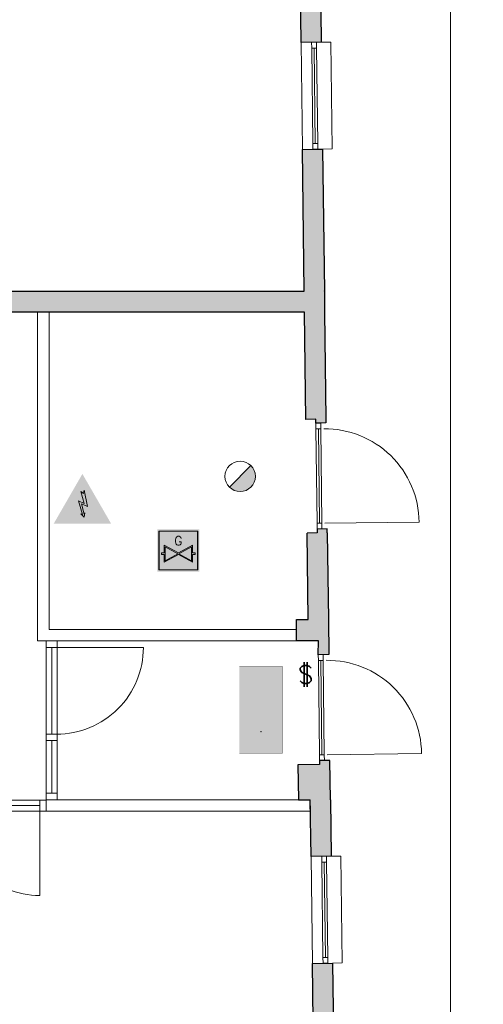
# Model space of a CAD drawing. Header units: millimetres. Extents: x -13022 to 1371524, y -38729 to 632593.
# Tile 91 of 256: x 732099 to 736918, y -20684 to -10458. Entities that reach past the tile are written whole.
import ezdxf
from ezdxf.enums import TextEntityAlignment as Align

# ---------------------------------------------------------------- set-up
doc = ezdxf.new("R2010")
doc.units = ezdxf.units.MM
doc.header["$LTSCALE"] = 35
doc.set_wipeout_variables(frame=1)
doc.linetypes.add('DASHED', pattern=[200, 100, -100])
for name, color, linetype, lineweight in [('A OPMER', 10, 'Continuous', 50), ('Al65----_beveiliging-inst', 92, 'Continuous', 9), ('brandveiligheid voorzieningen', 10, 'Continuous', 9)]:
    doc.layers.add(name, color=color, linetype=linetype, lineweight=lineweight)
for name, color, linetype in [('LAYER102', 1, 'Continuous'), ('LAYER111', 7, 'Continuous'), ('LAYER22', 7, 'Continuous'), ('LAYER28', 7, 'Continuous'), ('LAYER30', 7, 'Continuous'), ('LAYER31', 7, 'Continuous')]:
    doc.layers.add(name, color=color, linetype=linetype)
doc.styles.add('Algemeen', font='simplex.shx', dxfattribs={"height": 2.5})
doc.styles.add('SafetySign', font='simplex.shx')
doc.styles.get("Standard").update_dxf_attribs({"font": 'simplex.shx'})
doc.dimstyles.new('~R----C~', dxfattribs={"dimtxt": 162, "dimasz": 180, "dimexe": 0.18, "dimexo": 0.0625, "dimgap": 16.2, "dimtad": 1, "dimdec": 0, "dimzin": 0, "dimdsep": 46, "dimtxsty": 'Standard', "dimcen": 0.09, "dimse1": 1, "dimse2": 1, "dimclrd": 7, "dimadec": 0, "dimazin": 0, "dimtfac": 1, "dimtdec": 4, "dimtmove": 0, "dimatfit": 3, "dimfxl": 1, "dimtolj": 1, "dimtzin": 0, "dimlwd": 13, "dimarcsym": 0})

# ---------------------------------------------------------------- blocks, each defined once
blk = doc.blocks.new('*D191')
at = {"layer": 'Defpoints', "color": 0, "linetype": 'Continuous', "transparency": 16777216}
for p in [(735550, 316), (735181, -6182), (735550, -36430)]:
    blk.add_point(p, dxfattribs=at)
at = {"layer": 'LAYER102', "color": 7, "linetype": 'Continuous', "lineweight": 13, "transparency": 16777216}
for p, q in [((735001, 316), (734821, 316)), ((735181, 316), (735550, 316)), ((735730, 316), (736351, 316))]:
    blk.add_line(p, q, dxfattribs=at)
at = {"layer": 'LAYER102', "color": 7, "linetype": 'Continuous', "transparency": 16777216}
for points in [[(735001, 346), (735001, 286), (735181, 316)], [(735730, 346), (735730, 286), (735550, 316)]]:
    blk.add_solid(points, dxfattribs=at)
at = {"layer": 'LAYER102', "color": 0, "linetype": 'Continuous', "lineweight": 0, "transparency": 16777216, "insert": (736131, 413), "char_height": 162, "attachment_point": 5}
blk.add_mtext('\\A1;369', dxfattribs=at)
blk = doc.blocks.new('*D192')
at = {"layer": 'Defpoints', "color": 0, "linetype": 'Continuous', "transparency": 16777216}
for p in [(735181, -6182), (736579, -6182), (735550, -36430)]:
    blk.add_point(p, dxfattribs=at)
at = {"layer": 'LAYER102', "color": 7, "linetype": 'Continuous', "lineweight": 13, "transparency": 16777216}
blk.add_line((736579, -36250), (736579, -6362), dxfattribs=at)
at = {"layer": 'LAYER102', "color": 7, "linetype": 'Continuous', "transparency": 16777216}
for points in [[(736549, -6362), (736609, -6362), (736579, -6182)], [(736549, -36250), (736609, -36250), (736579, -36430)]]:
    blk.add_solid(points, dxfattribs=at)
at = {"layer": 'LAYER102', "color": 0, "linetype": 'Continuous', "lineweight": 0, "transparency": 16777216, "insert": (736482, -21306), "char_height": 162, "attachment_point": 5, "rotation": 90}
blk.add_mtext('\\A1;30247', dxfattribs=at)
blk = doc.blocks.new('Panieksluiting')
at = {"layer": 'brandveiligheid voorzieningen', "lineweight": 0, "style": 'Algemeen'}
blk.add_text('$', height=3.09, dxfattribs=at).set_placement((158.43, -91.61))
blk = doc.blocks.new('Afsluiter gas')
at = {"layer": 'brandveiligheid voorzieningen', "true_color": 0x000000}
blk.add_hatch(color=18, dxfattribs=at).paths.add_polyline_path([(21.81, 2.93), (21.81, 1.62), (19.37, 2.95), (16.93, 1.62), (16.93, 2.93), (16.44, 2.93), (16.44, 3.27), (16.93, 3.27), (16.93, 4.55), (19.37, 3.22), (21.81, 4.55), (21.81, 3.27), (22.3, 3.27), (22.3, 2.93)])
at = {"layer": 'brandveiligheid voorzieningen'}
h = blk.add_hatch(color=50, dxfattribs=at)
h.paths.add_polyline_path([(21.66, 1.87), (21.66, 4.3), (19.43, 3.09)])
h.paths.add_polyline_path([(17.08, 1.87), (17.08, 4.3), (19.31, 3.09)])
at = {"layer": 'Al65----_beveiliging-inst', "color": 7}
for p, q in [((16.01, 7.02), (22.74, 7.02)), ((16.01, 0.29), (16.01, 7.02)), ((22.74, 7.02), (22.74, 0.29)), ((22.74, 0.29), (16.01, 0.29))]:
    blk.add_line(p, q, dxfattribs=at)
at = {"layer": 'Al65----_beveiliging-inst', "color": 18, "true_color": 0x000000}
for p, q in [((16.03, 7), (22.71, 7)), ((16.03, 0.32), (16.03, 7)), ((22.71, 0.32), (16.03, 0.32))]:
    blk.add_line(p, q, dxfattribs=at)
at = {"layer": 'brandveiligheid voorzieningen', "color": 18, "true_color": 0x000000}
blk.add_line((22.71, 7), (22.71, 0.32), dxfattribs=at)
at = {"layer": 'brandveiligheid voorzieningen', "color": 255}
for p, q in [((16.93, 3.27), (16.93, 4.55)), ((16.93, 4.55), (19.37, 3.22)), ((17.08, 1.87), (17.08, 4.3)), ((17.08, 4.3), (19.31, 3.09)), ((19.37, 3.22), (21.81, 4.55)), ((21.66, 4.3), (19.43, 3.09)), ((21.66, 1.87), (21.66, 4.3)), ((21.81, 4.55), (21.81, 3.27)), ((16.44, 2.93), (16.44, 3.27)), ((16.44, 3.27), (16.93, 3.27)), ((16.93, 2.93), (16.44, 2.93)), ((19.37, 2.95), (16.93, 1.62)), ((16.93, 1.62), (16.93, 2.93)), ((19.31, 3.09), (17.08, 1.87)), ((21.81, 1.62), (19.37, 2.95)), ((19.43, 3.09), (21.66, 1.87)), ((21.81, 3.27), (22.3, 3.27)), ((21.81, 2.93), (21.81, 1.62)), ((22.3, 2.93), (21.81, 2.93)), ((22.3, 3.27), (22.3, 2.93))]:
    blk.add_line(p, q, dxfattribs=at)
at = {"layer": 'brandveiligheid voorzieningen', "color": 7, "true_color": 0xffffff}
blk.add_solid([(15.71, 0), (23.03, 0), (15.71, 7.32), (23.03, 7.32)], dxfattribs=at)
at = {"layer": 'brandveiligheid voorzieningen', "color": 18, "linetype": 'Continuous', "true_color": 0x000000, "style": 'SafetySign'}
blk.add_text('G', height=1.56, dxfattribs=at).set_placement((19.37, 5.33), align=Align.MIDDLE)
blk = doc.blocks.new('Vluchtrichting rechtdoor of naar beneden')
at = {"layer": 'Al65----_beveiliging-inst', "linetype": 'Continuous', "true_color": 0xffffff}
h = blk.add_hatch(color=7, dxfattribs=at)
edge = h.paths.add_edge_path()
edge.add_arc((-2.1449, 5.962), 0.7575, 92.128042, 178.185477)
edge.add_arc((-2.1628, 5.9872), 0.7392, 180.090101, 191.562583)
edge.add_line((-2.887, 5.839), (-4.652, 5.839))
edge.add_line((-4.652, 5.839), (-5.698, 4.787))
edge.add_line((-5.698, 4.787), (-5.285, 4.372))
edge.add_line((-5.285, 4.372), (-4.41, 5.253))
edge.add_line((-4.41, 5.253), (-3.544, 5.253))
edge.add_line((-3.544, 5.253), (-5.527, 3.346))
edge.add_line((-5.527, 3.346), (-6.694, 3.346))
edge.add_line((-6.694, 3.346), (-6.694, 2.613))
edge.add_line((-6.694, 2.613), (-4.496, 2.613))
edge.add_line((-4.496, 2.613), (-4.136, 2.974))
edge.add_line((-4.136, 2.974), (-3.193, 2.026))
edge.add_line((-3.193, 2.026), (-3.193, 0.852))
edge.add_line((-3.193, 0.852), (-2.464, 0.852))
edge.add_line((-2.464, 0.852), (-2.464, 2.33))
edge.add_line((-2.464, 2.33), (-3.621, 3.493))
edge.add_line((-3.621, 3.493), (-3.192, 3.923))
edge.add_line((-3.192, 3.923), (-2.428, 3.154))
edge.add_line((-2.428, 3.154), (-2.033, 3.552))
edge.add_line((-2.033, 3.552), (-2.797, 4.321))
edge.add_line((-2.797, 4.321), (-2.317, 4.803))
edge.add_line((-2.317, 4.803), (-2.317, 5.267))
edge.add_line((-2.317, 5.267), (-2.173, 5.253))
edge.add_arc((-2.2013, 6.0112), 0.7587, 272.13837, 358.096609)
edge.add_arc((-2.2036, 5.9585), 0.7611, 2.072152, 87.692869)
for points in [[(1.1805, 2.889), (1.1805, 5.804), (0.5775, 5.804), (0.5775, 2.889), (-0.571, 2.889), (0.879, 1.421), (2.334, 2.889)], [(3.808, 1.106), (6.433, 1.106), (6.433, 6.344), (3.808, 6.344)]]:
    blk.add_hatch(color=7, dxfattribs=at).paths.add_polyline_path(points)
at = {"layer": 'Al65----_beveiliging-inst', "color": 7, "true_color": 0xffffff, "const_width": 0.05}
blk.add_lwpolyline([(-7.5, 0), (7.5, 0), (7.5, 7.5), (-7.5, 7.5)], close=True, dxfattribs=at)
at = {"layer": 'Al65----_beveiliging-inst', "color": 255}
blk.add_point((3.75, 3.75), dxfattribs=at)
at = {"layer": 'Al65----_beveiliging-inst', "color": 7, "true_color": 0xffffff}
blk.add_solid([(-7.5, 0), (7.5, 0), (-7.5, 7.5), (7.5, 7.5)], dxfattribs=at)
at = {"layer": 'Al65----_beveiliging-inst', "color": 92}
blk.add_solid([(-7.25, 0.25), (7.25, 0.25), (-7.25, 7.25), (7.25, 7.25)], dxfattribs=at)
blk = doc.blocks.new('Elektrische spanning')
at = {"layer": 'Al65----_beveiliging-inst'}
blk.add_hatch(color=50, dxfattribs=at).paths.add_polyline_path([(-4.38, 1.05), (4.38, 1.05), (0, 8.64)])
at = {"layer": 'brandveiligheid voorzieningen'}
h = blk.add_hatch(color=256, dxfattribs=at)
h.paths.add_polyline_path([(0, 10.74), (-6.2, 0), (6.2, 0)])
h.paths.add_polyline_path([(4.38, 1.05), (-4.38, 1.05), (0, 8.64)], flags=16)
blk.add_hatch(color=256, dxfattribs=at).paths.add_polyline_path([(0.39, 7.21), (0.22, 6.52), (-0.31, 6.91), (0.39, 4.34), (-0.84, 4.9), (0.02, 1.93), (-0.31, 2.1), (0.35, 1.35), (0.55, 2.33), (0.35, 2.02), (-0.17, 4.3), (1.1, 3.72)])
blk.add_lwpolyline([(0.39, 7.21), (0.22, 6.52), (-0.31, 6.91), (0.39, 4.34), (-0.84, 4.9), (0.02, 1.93), (-0.31, 2.1), (0.35, 1.35), (0.55, 2.33), (0.35, 2.02), (-0.17, 4.3), (1.1, 3.72), (0.39, 7.21)], close=True, dxfattribs=at)
blk = doc.blocks.new('Brandmelder')
at = {"layer": 'brandveiligheid voorzieningen'}
blk.add_hatch(color=256, dxfattribs=at).paths.add_polyline_path([(76.62, -89.8, 0.198912), (75.85, -87.94), (72.13, -91.66, 0.668179)])
blk.add_line((72.13, -91.66), (75.85, -87.94), dxfattribs=at)
blk.add_circle((73.99, -89.8), 2.63, dxfattribs=at)

msp = doc.modelspace()

# ---------------------------------------------------------------- hatches: boundary and pattern name
at = {"layer": 'LAYER111', "linetype": 'Continuous', "lineweight": 5}
for points in [[(735000.72, -8814.31), (735210.689, -8811.703), (735234.033, -10691.555), (735024.064, -10694.162)], [(735037.783, -11804.086), (735142.783, -11802.788), (735247.751, -11801.49), (735266.001, -13276.155), (735162.345, -13386.155), (735056.001, -13276.179)], [(735268.751, -13496.147), (735162.345, -13386.147), (735266.001, -13276.147), (735267.376, -13386.147)], [(735058.72, -13496.148), (735162.345, -13386.147), (735268.72, -13496.123), (735282.439, -14606.249), (735177.47, -14607.546), (735072.47, -14608.843)], [(735282.47, -14606.257), (735282.97, -14646.241), (735177.97, -14647.538), (735177.47, -14607.554), (735072.47, -14608.85)], [(735087.095, -15788.757), (735191.251, -15787.475), (735190.783, -15747.475), (735296.533, -15746.179), (735297.001, -15786.163)], [(735308.158, -16687.819), (735098.126, -16687.819), (735087.095, -15788.773), (735297.064, -15786.162)], [(735142.283, -20258.418), (735352.251, -20255.815), (735367.126, -21455.721), (735157.158, -21458.324)]]:
    msp.add_hatch(color=254, dxfattribs=at).paths.add_polyline_path(points, flags=0)

# ---------------------------------------------------------------- linework, layer by layer
at = {"layer": 'LAYER22', "color": 7, "linetype": 'Continuous', "lineweight": 18}
for points in [[(735037.783, -11804.069), (735024.033, -10694.163)], [(735234.033, -10691.585), (735334.033, -10690.319), (735347.783, -11800.225), (735247.783, -11801.475)], [(735142.283, -20258.413), (735128.72, -19148.788)], [(735338.72, -19145.569), (735438.533, -19144.663), (735452.283, -20254.569), (735352.283, -20255.819)]]:
    msp.add_lwpolyline(points, dxfattribs=at)
at = {"layer": 'LAYER22', "color": 7, "linetype": 'DASHED', "lineweight": 18}
for points in [[(735037.783, -11804.069), (735024.033, -10694.163)], [(735234.033, -10691.585), (735334.033, -10690.319), (735347.783, -11800.225), (735247.783, -11801.475)], [(735142.283, -20258.413), (735128.72, -19148.788)], [(735338.72, -19145.569), (735438.533, -19144.663), (735452.283, -20254.569), (735352.283, -20255.819)]]:
    msp.add_lwpolyline(points, dxfattribs=at)
at = {"layer": 'LAYER28', "color": 7, "linetype": 'Continuous', "lineweight": 25}
for points in [[(735000.72, -8814.31), (735210.689, -8811.703), (735234.033, -10691.555), (735024.064, -10694.162)], [(735142.283, -20258.418), (735352.251, -20255.815), (735367.126, -21455.721), (735157.158, -21458.324)]]:
    msp.add_lwpolyline(points, close=True, dxfattribs=at)
for points in [[(735037.783, -11804.086), (735142.783, -11802.788), (735247.751, -11801.49)], [(735056.001, -13276.179), (735037.783, -11804.086)], [(735247.751, -11801.49), (735266.001, -13276.155)], [(725780.22, -13276.147), (735055.97, -13276.147)], [(735266.001, -13276.147), (735267.376, -13386.147), (735268.72, -13496.147)], [(735072.47, -14608.843), (735058.72, -13496.148)], [(735268.72, -13496.123), (735282.439, -14606.249)], [(735282.47, -14606.257), (735282.97, -14646.241), (735177.97, -14647.538), (735177.47, -14607.554), (735072.47, -14608.85)], [(735297.001, -15786.163), (735296.533, -15746.179), (735190.783, -15747.475), (735191.251, -15787.475), (735087.095, -15788.757)], [(735098.126, -16687.819), (735087.095, -15788.773)], [(735297.064, -15786.162), (735308.158, -16687.819)], [(735329.751, -18559.147), (735338.689, -19145.566)], [(735338.689, -19145.566), (735128.72, -19148.775)]]:
    msp.add_lwpolyline(points, dxfattribs=at)
at = {"layer": 'LAYER28', "color": 7, "linetype": 'Continuous', "lineweight": 0}
for p in [(735266.001, -13276.147), (735268.72, -13496.147)]:
    msp.add_point(p, dxfattribs=at)
at = {"layer": 'LAYER30', "color": 7, "linetype": 'Continuous', "lineweight": 18}
for points in [[(735134.814, -10752.779), (735134.064, -10692.784), (735184.064, -10692.167), (735184.814, -10752.162)], [(735147.751, -11802.705), (735147.033, -11742.71), (735197.033, -11742.094), (735197.751, -11802.089)], [(735178.658, -14707.528), (735177.97, -14647.532), (735227.97, -14646.95), (735228.658, -14706.946)], [(735190.783, -15747.47), (735190.064, -15687.474), (735240.064, -15686.891), (735240.783, -15746.887)], [(735203.876, -17112.409), (735203.158, -17052.413), (735253.158, -17051.819), (735253.845, -17111.815)], [(732375.22, -17944.21), (732375.22, -17877.21), (732489.22, -17877.21), (732489.22, -17944.21)], [(732375.22, -17944.21), (732375.22, -17877.21), (732489.22, -17877.21), (732489.22, -17944.21)], [(735216.22, -18152.335), (735215.501, -18092.339), (735265.501, -18091.745), (735266.22, -18151.741)], [(735239.283, -19207.124), (735238.533, -19147.129), (735288.533, -19146.509), (735289.251, -19206.505)], [(735252.283, -20257.051), (735251.533, -20197.055), (735301.533, -20196.436), (735302.283, -20256.431)]]:
    msp.add_lwpolyline(points, close=True, dxfattribs=at)
for points in [[(735147.033, -11742.71), (735134.814, -10752.779)], [(735172.033, -11742.402), (735159.814, -10752.471)], [(735197.033, -11742.094), (735184.814, -10752.162)], [(735190.064, -15687.474), (735178.658, -14707.528)], [(735215.064, -15687.183), (735203.658, -14707.237)], [(735240.064, -15686.891), (735228.658, -14706.946)], [(732375.22, -17877.21), (732375.22, -16977.21)], [(732432.22, -17877.21), (732432.22, -16977.21)], [(732489.22, -17877.21), (732489.22, -16977.21)], [(735215.501, -18092.339), (735203.876, -17112.409)], [(735240.501, -18092.042), (735228.876, -17112.112)], [(735265.501, -18091.745), (735253.845, -17111.815)], [(732375.22, -18492.147), (732375.22, -17944.21)], [(732432.22, -18492.147), (732432.22, -17944.21)], [(732489.22, -18492.147), (732489.22, -17944.21)], [(730534.22, -18562.147), (732308.22, -18562.147)], [(730534.22, -18619.147), (732308.22, -18619.147)], [(730534.22, -18676.147), (732308.22, -18676.147)], [(735251.533, -20197.055), (735239.283, -19207.124)], [(735276.533, -20196.746), (735264.283, -19206.815)], [(735301.533, -20196.436), (735289.251, -19206.505)]]:
    msp.add_lwpolyline(points, dxfattribs=at)
at = {"layer": 'LAYER31', "color": 7, "linetype": 'Continuous', "lineweight": 18}
for points in [[(735270.939, -15686.544), (736251.22, -15675.134, 0.41421361), (735259.533, -14706.276)], [(732483.595, -16977.21), (733384.97, -16977.21, -0.41421361), (732483.595, -17878.598)], [(735296.376, -18091.391), (736276.626, -18079.762, 0.41421361), (735284.751, -17111.125)], [(732308.22, -18669.529), (732308.22, -19553.412, -0.41421361), (731424.314, -18669.529)]]:
    msp.add_lwpolyline(points, format="xyb", dxfattribs=at)

# ---------------------------------------------------------------- block references
at = {"xscale": 60, "yscale": 60, "zscale": 60}
msp.add_blockref('Afsluiter gas', (732586.286, -16189.452), dxfattribs=at)
at = {"layer": 'A OPMER', "ltscale": 0.1, "xscale": 60, "yscale": 60, "zscale": 60, "rotation": 270}
msp.add_blockref('Vluchtrichting rechtdoor of naar beneden', (734382.293, -17625.787), dxfattribs=at)
at = {"layer": 'Al65----_beveiliging-inst', "xscale": 60, "yscale": 60, "zscale": 60}
for name, p in [('Brandmelder', (729951.748, -9812.623)), ('Panieksluiting', (725486.588, -11855.243))]:
    msp.add_blockref(name, p, dxfattribs=at)

# ---------------------------------------------------------------- dimensions: what is measured, and where the dimension line sits
at = {"layer": 'LAYER102', "color": 7, "linetype": 'Continuous', "lineweight": 0}
dim = msp.add_linear_dim(base=(736578.72, -6182.147), p1=(735550.22, -36429.604), p2=(735180.72, -6182.147), angle=90, dimstyle='~R----C~', dxfattribs=at)
dim.commit()
dim.dimension.update_dxf_attribs({"geometry": '*D192', "text_midpoint": (736481.52, -21305.876)})

# ---------------------------------------------------------------- wipeouts: each hides what was drawn before it
at = {"linetype": 'Continuous', "lineweight": 0}
for points in [[(732404.22, -16790.21), (732284.22, -16910.21), (732284.22, -13496.147), (732404.22, -13496.147)], [(735119.689, -18559.147), (735121.564, -18679.147), (732375.22, -18679.147), (732375.22, -18559.147)]]:
    msp.add_wipeout(points, dxfattribs=at).dxf.layer = 'LAYER111'

# ---------------------------------------------------------------- next in the draw order: hatches: boundary and pattern name
at = {"layer": 'LAYER111', "linetype": 'Continuous', "lineweight": 5}
for points in [[(725780.22, -13496.147), (725780.22, -13386.147), (725780.22, -13276.147), (735055.97, -13276.147), (735162.345, -13386.147), (735058.72, -13496.147)], [(735119.689, -18559.147), (734997.595, -18559.147), (734989.845, -18195.132), (735216.783, -18192.335), (735216.22, -18152.335), (735323.47, -18150.694), (735329.72, -18559.147)], [(735119.72, -18559.147), (735329.751, -18559.147), (735338.689, -19145.566), (735128.72, -19148.775)]]:
    msp.add_hatch(color=254, dxfattribs=at).paths.add_polyline_path(points, flags=0)

# ---------------------------------------------------------------- next in the draw order: linework, layer by layer
at = {"layer": 'LAYER102', "color": 7, "linetype": 'Continuous', "lineweight": 18}
for points in [[(732284.22, -16910.21), (732284.22, -13496.147)], [(732284.22, -13496.147), (732404.22, -13496.147)], [(732404.22, -13496.147), (732404.22, -16790.21)]]:
    msp.add_lwpolyline(points, dxfattribs=at)
at = {"layer": 'LAYER102', "color": 7, "linetype": 'DASHED', "lineweight": 18}
msp.add_lwpolyline([(732284.22, -13496.147), (732404.22, -13496.147)], dxfattribs=at)
at = {"layer": 'LAYER102', "color": 7, "linetype": 'Continuous', "lineweight": 18}
msp.add_lwpolyline([(735119.689, -18559.147), (735121.564, -18679.147), (732375.22, -18679.147), (732375.22, -18559.147)], close=True, dxfattribs=at)
at = {"layer": 'LAYER102', "color": 7, "linetype": 'DASHED', "lineweight": 18}
msp.add_lwpolyline([(735119.689, -18559.147), (735121.564, -18679.147), (732375.22, -18679.147), (732375.22, -18559.147)], close=True, dxfattribs=at)
at = {"layer": 'LAYER28', "color": 7, "linetype": 'Continuous', "lineweight": 25}
for points in [[(735058.72, -13496.147), (725780.22, -13496.147)], [(735329.72, -18559.147), (735323.47, -18150.694), (735216.22, -18152.335), (735216.783, -18192.335), (734989.845, -18195.132), (734997.595, -18559.147), (735119.689, -18559.147)], [(735128.72, -19148.775), (735119.72, -18559.147)]]:
    msp.add_lwpolyline(points, dxfattribs=at)
at = {"layer": 'LAYER30', "color": 7, "linetype": 'Continuous', "lineweight": 18}
for points in [[(732375.22, -16977.21), (732375.22, -16910.21), (732489.22, -16910.21), (732489.22, -16977.21)], [(732375.22, -18559.147), (732375.22, -18492.147), (732489.22, -18492.147), (732489.22, -18559.147)], [(732308.22, -18562.147), (732375.22, -18562.147), (732375.22, -18676.147), (732308.22, -18676.147)]]:
    msp.add_lwpolyline(points, close=True, dxfattribs=at)

# ---------------------------------------------------------------- next in the draw order: block references
at = {"ltscale": 0.1, "xscale": 48, "yscale": 48, "zscale": 48}
msp.add_blockref('Elektrische spanning', (732751.51, -15690.569), dxfattribs=at)

# ---------------------------------------------------------------- next in the draw order: wipeouts: each hides what was drawn before it
at = {"linetype": 'Continuous', "lineweight": 0}
msp.add_wipeout([(732284.22, -16910.21), (732404.22, -16790.21), (734976.033, -16790.21), (734976.033, -16910.21)], dxfattribs=at).dxf.layer = 'LAYER111'

# ---------------------------------------------------------------- next in the draw order: hatches: boundary and pattern name
at = {"layer": 'LAYER111', "linetype": 'Continuous', "lineweight": 5}
msp.add_hatch(color=254, dxfattribs=at).paths.add_polyline_path([(735308.158, -16687.819), (735312.595, -17051.069), (735203.158, -17052.413), (735205.033, -16907.382), (734976.033, -16910.225), (734976.033, -16687.819), (735098.126, -16687.819)], flags=0)

# ---------------------------------------------------------------- next in the draw order: linework, layer by layer
at = {"layer": 'LAYER102', "color": 7, "linetype": 'DASHED', "lineweight": 18}
for points in [[(732284.22, -16910.21), (732284.22, -13496.147)], [(732404.22, -13496.147), (732404.22, -16790.21)], [(732404.22, -16790.21), (734976.033, -16790.21)], [(734976.033, -16790.21), (734976.033, -16910.21)], [(734976.033, -16910.21), (732284.22, -16910.21)]]:
    msp.add_lwpolyline(points, dxfattribs=at)
at = {"layer": 'LAYER102', "color": 7, "linetype": 'Continuous', "lineweight": 18}
for points in [[(732404.22, -16790.21), (734976.033, -16790.21)], [(734976.033, -16790.21), (734976.033, -16910.21)], [(734976.033, -16910.21), (732284.22, -16910.21)]]:
    msp.add_lwpolyline(points, dxfattribs=at)
at = {"layer": 'LAYER28', "color": 7, "linetype": 'Continuous', "lineweight": 25}
msp.add_lwpolyline([(735308.158, -16687.819), (735312.595, -17051.069), (735203.158, -17052.413), (735205.033, -16907.382), (734976.033, -16910.225), (734976.033, -16687.819), (735098.126, -16687.819)], dxfattribs=at)

# ---------------------------------------------------------------- next in the draw order: texts
at = {"layer": 'LAYER102', "color": 7, "linetype": 'Continuous', "lineweight": 0, "insert": (830662.352, -17770.881), "char_height": 162, "attachment_point": 7, "line_spacing_factor": 1.333333}
msp.add_mtext('\\pi-556.84;{\\fArial|b1|i0|c0|p34;\\H1.2346x;museum\\fArial|b0|i0|c0|p34;\\H0.81x;\\P\\pi-925.11;bijeenkomstfunctie\\P\\pi-398.32;85,8 m2}', dxfattribs=at)

# ---------------------------------------------------------------- next in the draw order: dimensions: what is measured, and where the dimension line sits
at = {"layer": 'LAYER102', "color": 7, "linetype": 'Continuous', "lineweight": 0}
dim = msp.add_linear_dim(base=(735550.189, 316.214), p1=(735180.72, -6182.146), p2=(735550.189, -36429.602), angle=0.0000081, dimstyle='~R----C~', dxfattribs=at)
dim.commit()
dim.dimension.update_dxf_attribs({"geometry": '*D191', "text_midpoint": (736130.817, 413.414)})

doc.saveas('drawing.dxf')
